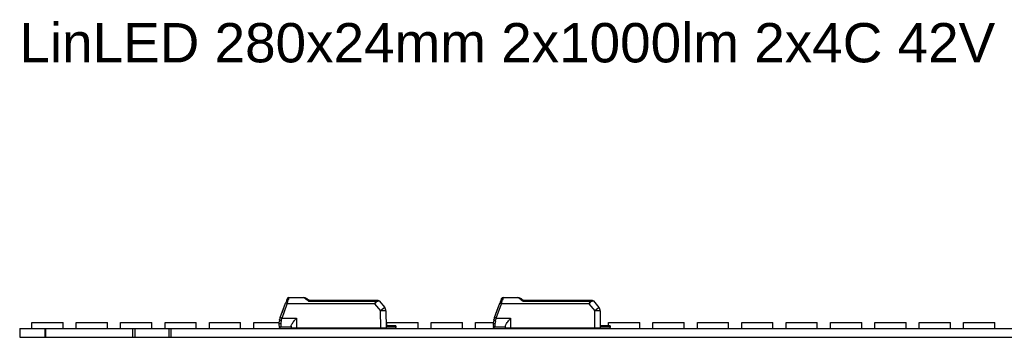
# Model space of a CAD drawing. Header units: millimetres. Extents: x 7 to 819, y 15 to 587.
# Tile 14 of 32: x 125 to 236, y 342 to 377. Entities that reach past the tile are written whole.
import ezdxf

# ---------------------------------------------------------------- set-up
doc = ezdxf.new("R2010")
doc.units = ezdxf.units.MM
doc.layers.add('Default', color=7, linetype='Continuous')
doc.layers.add('LINLED_280X24MM_', color=7, linetype='Continuous')

# ---------------------------------------------------------------- blocks, each defined once
blk = doc.blocks.new('SE3')
at = {"layer": 'LINLED_280X24MM_', "color": 7, "linetype": 'Continuous'}
for p, q in [((154.42, 343.89), (155.01, 345.49)), ((154.61, 343.82), (155.19, 345.42)), ((154.61, 344.41), (154.94, 345.31)), ((155.19, 345.98), (155.11, 345.78)), ((155.19, 345.46), (155.19, 345.42)), ((155.19, 345.46), (164.98, 345.46)), ((164.98, 345.42), (155.19, 345.42)), ((155.37, 346.07), (155.3, 345.82)), ((155.37, 346.11), (157.01, 346.11)), ((155.37, 346.11), (155.37, 346.07)), ((157.01, 346.07), (155.37, 346.07)), ((157.01, 346.07), (157.01, 346.11)), ((157.58, 345.7), (165.11, 345.7)), ((157.64, 345.81), (165.11, 345.81)), ((164.98, 345.42), (164.98, 345.46)), ((164.98, 345.42), (165.65, 344.62)), ((165.11, 345.81), (165.34, 345.81)), ((165.11, 345.81), (165.11, 345.7)), ((165.49, 345.74), (166.11, 345)), ((178.42, 343.89), (179.01, 345.49)), ((178.61, 343.82), (179.19, 345.42)), ((178.61, 344.41), (178.94, 345.31)), ((179.19, 345.98), (179.11, 345.78)), ((179.19, 345.46), (179.19, 345.42)), ((179.19, 345.46), (188.98, 345.46)), ((188.98, 345.42), (179.19, 345.42)), ((179.37, 346.07), (179.3, 345.82)), ((179.37, 346.11), (181.01, 346.11)), ((179.37, 346.11), (179.37, 346.07)), ((181.01, 346.07), (179.37, 346.07)), ((181.01, 346.07), (181.01, 346.11)), ((181.58, 345.7), (189.11, 345.7)), ((181.64, 345.81), (189.11, 345.81)), ((188.98, 345.42), (188.98, 345.46)), ((188.98, 345.42), (189.65, 344.62)), ((189.11, 345.81), (189.34, 345.81)), ((189.11, 345.81), (189.11, 345.7)), ((189.49, 345.74), (190.11, 345)), ((165.67, 342.71), (165.66, 344.62)), ((166.25, 344.62), (166.27, 342.71)), ((189.67, 342.71), (189.66, 344.62)), ((190.25, 344.62), (190.27, 342.71)), ((126.59, 343.31), (130.09, 343.31)), ((126.59, 342.66), (126.59, 343.31)), ((130.09, 342.66), (130.09, 343.31)), ((131.56, 343.31), (135.06, 343.31)), ((131.56, 342.66), (131.56, 343.31)), ((135.06, 342.66), (135.06, 343.31)), ((136.53, 343.31), (140.03, 343.31)), ((136.53, 342.66), (136.53, 343.31)), ((140.03, 342.66), (140.03, 343.31)), ((141.5, 343.31), (145, 343.31)), ((141.5, 342.66), (141.5, 343.31)), ((145, 342.66), (145, 343.31)), ((146.47, 343.31), (149.97, 343.31)), ((146.47, 342.66), (146.47, 343.31)), ((149.97, 342.66), (149.97, 343.31)), ((151.44, 343.31), (154.27, 343.31)), ((151.44, 342.66), (151.44, 343.31)), ((154.27, 343.29), (154.27, 343.01)), ((154.42, 343.89), (154.33, 343.63)), ((154.47, 343.16), (154.47, 342.81)), ((154.61, 343.82), (156.22, 343.82)), ((156.22, 343.82), (156.22, 342.71)), ((166.35, 343.31), (169.85, 343.31)), ((166.35, 342.96), (166.35, 343.31)), ((169.85, 342.66), (169.85, 343.31)), ((171.32, 343.31), (174.82, 343.31)), ((171.32, 342.66), (171.32, 343.31)), ((174.82, 342.66), (174.82, 343.31)), ((176.29, 343.31), (178.27, 343.31)), ((176.29, 342.66), (176.29, 343.31)), ((178.27, 343.29), (178.27, 343.01)), ((178.42, 343.89), (178.33, 343.63)), ((178.47, 343.16), (178.47, 342.81)), ((178.61, 343.82), (180.22, 343.82)), ((180.22, 343.82), (180.22, 342.71)), ((191.2, 343.31), (194.7, 343.31)), ((191.2, 342.96), (191.2, 343.31)), ((194.7, 342.66), (194.7, 343.31)), ((196.17, 343.31), (199.67, 343.31)), ((196.17, 342.66), (196.17, 343.31)), ((199.67, 342.66), (199.67, 343.31)), ((201.14, 343.31), (204.64, 343.31)), ((201.14, 342.66), (201.14, 343.31)), ((204.64, 342.66), (204.64, 343.31)), ((206.11, 343.31), (209.61, 343.31)), ((206.11, 342.66), (206.11, 343.31)), ((209.61, 342.66), (209.61, 343.31)), ((211.08, 343.31), (214.58, 343.31)), ((211.08, 342.66), (211.08, 343.31)), ((214.58, 342.66), (214.58, 343.31)), ((216.05, 343.31), (219.55, 343.31)), ((216.05, 342.66), (216.05, 343.31)), ((219.55, 342.66), (219.55, 343.31)), ((221.02, 343.31), (224.52, 343.31)), ((221.02, 342.66), (221.02, 343.31)), ((224.52, 342.66), (224.52, 343.31)), ((225.99, 343.31), (229.49, 343.31)), ((225.99, 342.66), (225.99, 343.31)), ((229.49, 342.66), (229.49, 343.31)), ((230.96, 343.31), (234.46, 343.31)), ((230.96, 342.66), (230.96, 343.31)), ((234.46, 342.66), (234.46, 343.31)), ((125.22, 342.66), (125.22, 341.66)), ((125.22, 342.66), (128.04, 342.66)), ((128.04, 342.66), (128.04, 341.66)), ((128.04, 342.66), (128.12, 342.66)), ((128.12, 342.66), (128.12, 341.66)), ((128.12, 342.66), (137.87, 342.66)), ((137.87, 342.66), (137.87, 341.66)), ((137.87, 342.66), (138.12, 342.66)), ((138.12, 342.66), (138.12, 341.66)), ((138.12, 342.66), (141.92, 342.66)), ((141.92, 342.66), (141.92, 341.66)), ((141.92, 342.66), (142.17, 342.66)), ((142.17, 342.66), (142.17, 341.66)), ((142.17, 342.66), (262.87, 342.66)), ((154.32, 342.76), (154.32, 342.88)), ((154.32, 342.76), (154.32, 342.66)), ((155.62, 342.81), (154.47, 342.81)), ((155.62, 342.9), (155.62, 342.71)), ((155.62, 342.71), (156.22, 342.71)), ((156.02, 342.66), (156.02, 342.71)), ((156.22, 342.71), (165.67, 342.71)), ((156.67, 342.66), (156.62, 342.71)), ((156.75, 342.71), (156.75, 342.66)), ((157.57, 342.71), (157.58, 342.7)), ((159.91, 342.66), (159.91, 342.71)), ((161.38, 342.66), (161.38, 342.71)), ((164.88, 342.66), (164.88, 342.71)), ((165.32, 342.71), (165.32, 342.66)), ((165.67, 342.71), (166.27, 342.71)), ((167.22, 342.96), (166.27, 342.96)), ((167.22, 342.81), (166.27, 342.81)), ((167.22, 342.81), (167.22, 342.96)), ((167.37, 342.96), (167.22, 342.96)), ((167.37, 342.96), (167.37, 342.76)), ((167.37, 342.66), (167.37, 342.76)), ((178.32, 342.76), (178.32, 342.88)), ((178.32, 342.76), (178.32, 342.66)), ((179.62, 342.81), (178.47, 342.81)), ((179.62, 342.9), (179.62, 342.71)), ((179.62, 342.71), (180.22, 342.71)), ((180.02, 342.66), (180.02, 342.71)), ((180.22, 342.71), (189.67, 342.71)), ((180.67, 342.66), (180.62, 342.71)), ((180.75, 342.71), (180.75, 342.66)), ((181.57, 342.71), (181.58, 342.7)), ((184.76, 342.66), (184.76, 342.71)), ((186.23, 342.66), (186.23, 342.71)), ((189.32, 342.71), (189.32, 342.66)), ((189.67, 342.71), (190.27, 342.71)), ((191.22, 342.96), (190.27, 342.96)), ((191.22, 342.81), (190.27, 342.81)), ((191.22, 342.81), (191.22, 342.96)), ((191.37, 342.96), (191.22, 342.96)), ((191.37, 342.96), (191.37, 342.76)), ((191.37, 342.66), (191.37, 342.76)), ((125.22, 341.66), (128.04, 341.66)), ((128.04, 341.66), (128.12, 341.66)), ((128.12, 341.66), (137.87, 341.66)), ((137.87, 341.66), (138.12, 341.66)), ((138.12, 341.66), (141.92, 341.66)), ((141.92, 341.66), (142.17, 341.66)), ((142.17, 341.66), (262.87, 341.66))]:
    blk.add_line(p, q, dxfattribs=at)
for centre, radius, start, end in [((170.91, 339.86), 16.87, 159.4707, 160.5292), ((155.37, 345.91), 0.2, 90, 159.8974), ((149.15, 347.46), 6.36, 341.7377, 345.1026), ((157.01, 345.51), 0.598, 55.4702, 90.0715), ((157.01, 345.72), 0.349, 48.7906, 89.4032), ((170.75, 361.87), 20.85, 229.6277, 230.8312), ((130.07, 306.02), 48.41, 55.2857, 55.6919), ((165.08, 345.27), 0.431, 73.9386, 85.529), ((164.2, 351.84), 6.23, 279.2146, 281.9742), ((194.91, 339.86), 16.87, 159.4707, 160.5292), ((179.37, 345.91), 0.2, 90, 159.8974), ((173.15, 347.46), 6.36, 341.7377, 345.1026), ((181.01, 345.51), 0.598, 55.4702, 90.0715), ((181.01, 345.72), 0.349, 48.7906, 89.4032), ((194.75, 361.87), 20.85, 229.6277, 230.8312), ((154.07, 306.02), 48.41, 55.2857, 55.6919), ((189.08, 345.27), 0.431, 73.9386, 85.529), ((188.2, 351.84), 6.23, 279.2146, 281.9742), ((165.65, 344.61), 0.6, 0.5, 40), ((189.65, 344.61), 0.6, 0.5, 40), ((155.27, 343.29), 1, 160.0072, 179.9937), ((152.46, 338.04), 6.17, 69.5507, 71.4033), ((155.71, 343.15), 1.24, 163.9846, 179.9525), ((132.18, 350.19), 23.32, 343.3323, 344.1587), ((179.27, 343.29), 1, 160.0072, 179.9937), ((176.46, 338.04), 6.17, 69.5507, 71.4033), ((179.71, 343.15), 1.24, 163.9846, 179.9525), ((156.18, 350.19), 23.32, 343.3323, 344.1587), ((154.47, 343.01), 0.2, 180, 269.9999), ((154.47, 342.56), 0.25, 90, 126.8699), ((157.37, 343.26), 0.6, 270, 290.2964), ((157.37, 343.26), 0.6, 290.2965, 293.5565), ((165.32, 343.26), 0.6, 246.4435, 270), ((167.22, 342.56), 0.25, 53.1301, 90), ((178.47, 343.01), 0.2, 180, 269.9999), ((178.47, 342.56), 0.25, 90, 126.8699), ((181.37, 343.26), 0.6, 270, 290.2964), ((181.37, 343.26), 0.6, 290.2965, 293.5565), ((189.32, 343.26), 0.6, 246.4435, 270), ((191.22, 342.56), 0.25, 53.1301, 90)]:
    blk.add_arc(centre, radius, start, end, dxfattribs=at)
for centre, major_axis, ratio, start_param, end_param in [((155.19, 345.42), (0.188, -0.068), 0.0082, 1.573739, 3.141593), ((179.19, 345.42), (0.188, -0.068), 0.0082, 1.573739, 3.141593), ((165.65, 344.61), (-0.46, -0.386), 0.006685, 3.141593, 4.704499), ((165.65, 344.61), (0.6, 0.005), 0.008726, 0, 1.567882), ((189.65, 344.61), (-0.46, -0.386), 0.006685, 3.141593, 4.704499), ((189.65, 344.61), (0.6, 0.005), 0.008726, 0, 1.567882)]:
    blk.add_ellipse(centre, major_axis=major_axis, ratio=ratio, start_param=start_param, end_param=end_param, dxfattribs=at)
for points, knots in [([(155.19, 345.46), (155.15, 345.48), (155.1, 345.49), (155.03, 345.5), (155.01, 345.49), (155.01, 345.49)], [0, 0, 0, 0, 0.5, 0.5, 1, 1, 1, 1]), ([(155.3, 345.82), (155.26, 345.83), (155.22, 345.83), (155.15, 345.81), (155.12, 345.8), (155.11, 345.78)], [0, 0, 0, 0, 0.5, 0.5, 1, 1, 1, 1]), ([(155.19, 345.98), (155.2, 346.01), (155.22, 346.04), (155.29, 346.07), (155.33, 346.07), (155.37, 346.07)], [0, 0, 0, 0, 0.5, 0.5, 1, 1, 1, 1]), ([(164.98, 345.46), (164.99, 345.47), (165.01, 345.47), (165.04, 345.49), (165.07, 345.52), (165.08, 345.56), (165.1, 345.6), (165.11, 345.65), (165.11, 345.68), (165.11, 345.7)], [0, 0, 0, 0, 0.110474, 0.221192, 0.340028, 0.473427, 0.625996, 0.800833, 1, 1, 1, 1]), ([(165.2, 345.69), (165.18, 345.63), (165.15, 345.54), (165.06, 345.45), (165.01, 345.43), (164.98, 345.42)], [0, 0, 0, 0, 0.545028, 0.76451, 1, 1, 1, 1]), ([(165.2, 345.69), (165.19, 345.72), (165.18, 345.75), (165.15, 345.8), (165.13, 345.81), (165.11, 345.81)], [0, 0, 0, 0, 0.5, 0.5, 1, 1, 1, 1]), ([(179.19, 345.46), (179.15, 345.48), (179.1, 345.49), (179.03, 345.5), (179.01, 345.49), (179.01, 345.49)], [0, 0, 0, 0, 0.5, 0.5, 1, 1, 1, 1]), ([(179.3, 345.82), (179.26, 345.83), (179.22, 345.83), (179.15, 345.81), (179.12, 345.8), (179.11, 345.78)], [0, 0, 0, 0, 0.5, 0.5, 1, 1, 1, 1]), ([(179.19, 345.98), (179.2, 346.01), (179.22, 346.04), (179.29, 346.07), (179.33, 346.07), (179.37, 346.07)], [0, 0, 0, 0, 0.5, 0.5, 1, 1, 1, 1]), ([(188.98, 345.46), (188.99, 345.47), (189.01, 345.47), (189.04, 345.49), (189.07, 345.52), (189.08, 345.56), (189.1, 345.6), (189.11, 345.65), (189.11, 345.68), (189.11, 345.7)], [0, 0, 0, 0, 0.110474, 0.221192, 0.340028, 0.473427, 0.625996, 0.800833, 1, 1, 1, 1]), ([(189.2, 345.69), (189.18, 345.63), (189.15, 345.54), (189.06, 345.45), (189.01, 345.43), (188.98, 345.42)], [0, 0, 0, 0, 0.545028, 0.76451, 1, 1, 1, 1]), ([(189.2, 345.69), (189.19, 345.72), (189.18, 345.75), (189.15, 345.8), (189.13, 345.81), (189.11, 345.81)], [0, 0, 0, 0, 0.5, 0.5, 1, 1, 1, 1]), ([(154.47, 343.16), (154.42, 343.16), (154.37, 343.17), (154.29, 343.22), (154.27, 343.25), (154.27, 343.29)], [0, 0, 0, 0, 0.5, 0.5, 1, 1, 1, 1]), ([(154.33, 343.63), (154.32, 343.61), (154.34, 343.59), (154.41, 343.54), (154.47, 343.52), (154.52, 343.5)], [0, 0, 0, 0, 0.5, 0.5, 1, 1, 1, 1]), ([(155.62, 342.9), (155.63, 342.93), (155.64, 342.99), (155.71, 343.13), (155.83, 343.31), (156, 343.54), (156.14, 343.71), (156.22, 343.82), (156.22, 343.82)], [0, 0, 0, 0, 0.144068, 0.30909, 0.500413, 0.703729, 0.992783, 1, 1, 1, 1]), ([(178.47, 343.16), (178.42, 343.16), (178.37, 343.17), (178.29, 343.22), (178.27, 343.25), (178.27, 343.29)], [0, 0, 0, 0, 0.5, 0.5, 1, 1, 1, 1]), ([(178.33, 343.63), (178.32, 343.61), (178.34, 343.59), (178.41, 343.54), (178.47, 343.52), (178.52, 343.5)], [0, 0, 0, 0, 0.5, 0.5, 1, 1, 1, 1]), ([(179.62, 342.9), (179.63, 342.93), (179.64, 342.99), (179.71, 343.13), (179.83, 343.31), (180, 343.54), (180.14, 343.71), (180.22, 343.82), (180.22, 343.82)], [0, 0, 0, 0, 0.144068, 0.30909, 0.500413, 0.703729, 0.992783, 1, 1, 1, 1])]:
    blk.add_open_spline(points, degree=3, knots=knots, dxfattribs=at)
for points, degree in [([(157.35, 346.01), (157.33, 346.02), (157.28, 346.01), (157.24, 345.98)], 3), ([(157.64, 345.81), (157.62, 345.81), (157.6, 345.77), (157.58, 345.7)], 3), ([(165.34, 345.81), (165.4, 345.81), (165.45, 345.78), (165.49, 345.74)], 3), ([(181.35, 346.01), (181.33, 346.02), (181.28, 346.01), (181.24, 345.98)], 3), ([(181.64, 345.81), (181.62, 345.81), (181.6, 345.77), (181.58, 345.7)], 3), ([(189.34, 345.81), (189.4, 345.81), (189.45, 345.78), (189.49, 345.74)], 3), ([(154.33, 343.63), (154.33, 343.64), (154.34, 343.64)], 2), ([(178.33, 343.63), (178.33, 343.64), (178.34, 343.64)], 2)]:
    blk.add_open_spline(points, degree=degree, dxfattribs=at)

msp = doc.modelspace()

# ---------------------------------------------------------------- block references
at = {"layer": 'Default'}
msp.add_blockref('SE3', (0, 0), dxfattribs=at)

# ---------------------------------------------------------------- texts
at = {"layer": 'Default', "insert": (125.186, 376.857), "char_height": 4.4, "width": 120.78958, "attachment_point": 1}
msp.add_mtext('{\\fArial CE|b0||i0||c0|p34;\\C7;\\H4.4;\\W1.;LinLED 280x24mm 2x1000lm 2x4C 42V}', dxfattribs=at)

doc.saveas('drawing.dxf')
